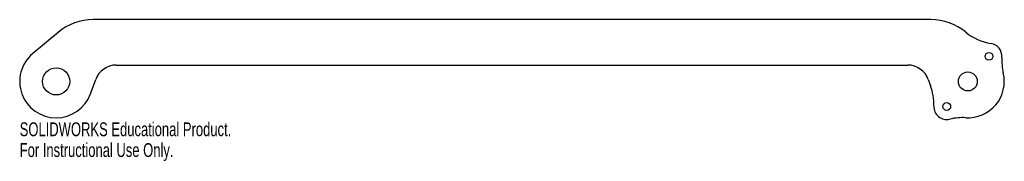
# Model space of a CAD drawing. Header units: inches. Extents: x -0.5 to 13, y -1.1 to 0.8.
import ezdxf

# ---------------------------------------------------------------- set-up
doc = ezdxf.new("R2010")
doc.units = ezdxf.units.IN
doc.header["$MEASUREMENT"] = 0
doc.styles.add('SLDTEXTSTYLE0', font='TXT', dxfattribs={"width": 0.7})

msp = doc.modelspace()

# ---------------------------------------------------------------- linework, layer by layer
at = {"color": 7, "linetype": 'Continuous', "lineweight": 25}
for p, q in [((11.992, 0.85), (0.508, 0.85)), ((0.026, 0.675), (-0.321, 0.383)), ((0.824, 0.225), (11.676, 0.225)), ((0.47, -0.171), (0.542, 0.028)), ((11.958, 0.028), (11.988, -0.055))]:
    msp.add_line(p, q, dxfattribs=at)
for centre, radius in [((12.789, 0.345), 0.0533), ((0, 0), 0.186), ((12.5, 0), 0.13), ((12.211, -0.345), 0.0533)]:
    msp.add_circle(centre, radius, dxfattribs=at)
for centre, radius, start, end in [((0.508, 0.1), 0.75, 90, 130), ((11.992, 0.1), 0.75, 50.6648, 90), ((12.943, 1.26), 0.75, 230.6648, 260.4766), ((12.789, 0.345), 0.178, 356.6214, 80.4766), ((0, 0), 0.5, 130, 340), ((13.716, 0.29), 0.75, 176.6214, 193.4156), ((0.824, -0.075), 0.3, 90, 160), ((11.676, -0.075), 0.3, 20, 90), ((12.5, 0), 0.5, 266.5844, 13.4156), ((11.283, -0.311), 0.75, 357.9391, 20), ((12.211, -0.345), 0.178, 177.9391, 283.3786), ((12.426, -1.248), 0.75, 86.5844, 103.3786)]:
    msp.add_arc(centre, radius, start, end, dxfattribs=at)

# ---------------------------------------------------------------- texts
at = {"color": 7, "linetype": 'Continuous', "char_height": 0.1903, "attachment_point": 1, "style": 'SLDTEXTSTYLE0'}
for s, insert in [('SOLIDWORKS Educational Product.', (-0.5, -0.563)), ('For Instructional Use Only.', (-0.5, -0.849))]:
    msp.add_mtext(s, dxfattribs=dict(at, insert=insert))

doc.saveas('drawing.dxf')
